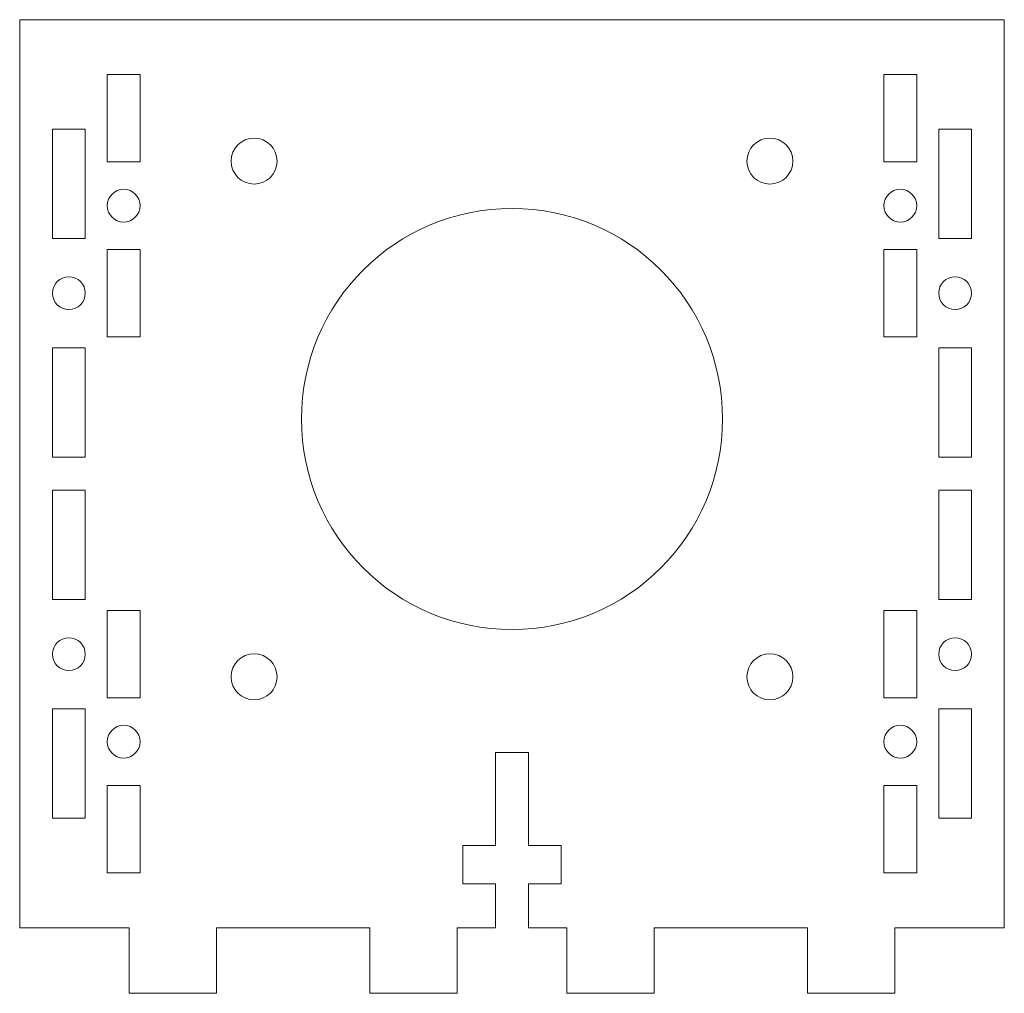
# Model space of a CAD drawing. Header units: millimetres. Extents: x -45 to 45, y -6 to 83.
import ezdxf

# ---------------------------------------------------------------- set-up
doc = ezdxf.new("R2010")
doc.units = ezdxf.units.MM

msp = doc.modelspace()

# ---------------------------------------------------------------- linework, layer by layer
at = {"color": 7, "linetype": 'Continuous', "lineweight": 15}
for p, q in [((-45, 0), (-45, 83)), ((45, 83), (-45, 83)), ((45, 83), (45, 0)), ((-34, 78), (-37, 78)), ((-37, 78), (-37, 70)), ((-34, 70), (-34, 78)), ((37, 78), (34, 78)), ((34, 78), (34, 70)), ((37, 70), (37, 78)), ((-42, 63), (-42, 73)), ((-42, 73), (-39, 73)), ((-39, 73), (-39, 63)), ((39, 73), (42, 73)), ((39, 63), (39, 73)), ((42, 73), (42, 63)), ((-37, 70), (-34, 70)), ((34, 70), (37, 70)), ((-39, 63), (-42, 63)), ((42, 63), (39, 63)), ((-37, 62), (-37, 54)), ((-34, 62), (-37, 62)), ((-34, 54), (-34, 62)), ((37, 62), (34, 62)), ((34, 62), (34, 54)), ((37, 54), (37, 62)), ((-37, 54), (-34, 54)), ((34, 54), (37, 54)), ((-42, 43), (-42, 53)), ((-42, 53), (-39, 53)), ((-39, 53), (-39, 43)), ((39, 53), (42, 53)), ((39, 43), (39, 53)), ((42, 53), (42, 43)), ((-39, 43), (-42, 43)), ((42, 43), (39, 43)), ((-42, 30), (-42, 40)), ((-42, 40), (-39, 40)), ((-39, 40), (-39, 30)), ((39, 40), (42, 40)), ((39, 30), (39, 40)), ((42, 40), (42, 30)), ((-39, 30), (-42, 30)), ((42, 30), (39, 30)), ((-34, 29), (-37, 29)), ((-37, 29), (-37, 21)), ((-34, 21), (-34, 29)), ((37, 29), (34, 29)), ((34, 29), (34, 21)), ((37, 21), (37, 29)), ((-37, 21), (-34, 21)), ((34, 21), (37, 21)), ((-42, 10), (-42, 20)), ((-42, 20), (-39, 20)), ((-39, 20), (-39, 10)), ((39, 20), (42, 20)), ((39, 10), (39, 20)), ((42, 20), (42, 10)), ((-1.5, 16), (1.5, 16)), ((-1.5, 7.5), (-1.5, 16)), ((1.5, 16), (1.5, 7.5)), ((-37, 13), (-37, 5)), ((-34, 13), (-37, 13)), ((-34, 5), (-34, 13)), ((37, 13), (34, 13)), ((34, 13), (34, 5)), ((37, 5), (37, 13)), ((-39, 10), (-42, 10)), ((42, 10), (39, 10)), ((-4.5, 7.5), (-1.5, 7.5)), ((-4.5, 4), (-4.5, 7.5)), ((1.5, 7.5), (4.5, 7.5)), ((4.5, 7.5), (4.5, 4)), ((-37, 5), (-34, 5)), ((34, 5), (37, 5)), ((-1.5, 4), (-4.5, 4)), ((-1.5, 0), (-1.5, 4)), ((1.5, 4), (1.5, 0)), ((4.5, 4), (1.5, 4)), ((-45, 0), (-35, 0)), ((-35, -6), (-35, 0)), ((-27, 0), (-13, 0)), ((-27, 0), (-27, -6)), ((-13, -6), (-13, 0)), ((-5, 0), (-1.5, 0)), ((-5, 0), (-5, -6)), ((1.5, 0), (5, 0)), ((5, -6), (5, 0)), ((13, 0), (27, 0)), ((13, 0), (13, -6)), ((27, -6), (27, 0)), ((35, 0), (45, 0)), ((35, 0), (35, -6)), ((-27, -6), (-35, -6)), ((-5, -6), (-13, -6)), ((13, -6), (5, -6)), ((35, -6), (27, -6))]:
    msp.add_line(p, q, dxfattribs=at)
for centre, radius in [((-23.57, 70.07), 2.1), ((23.57, 70.07), 2.1), ((-35.5, 66), 1.5), ((35.5, 66), 1.5), ((0, 46.5), 19.25), ((-40.5, 58), 1.5), ((40.5, 58), 1.5), ((-40.5, 25), 1.5), ((40.5, 25), 1.5), ((-23.57, 22.93), 2.1), ((23.57, 22.93), 2.1), ((-35.5, 17), 1.5), ((35.5, 17), 1.5)]:
    msp.add_circle(centre, radius, dxfattribs=at)

doc.saveas('drawing.dxf')
